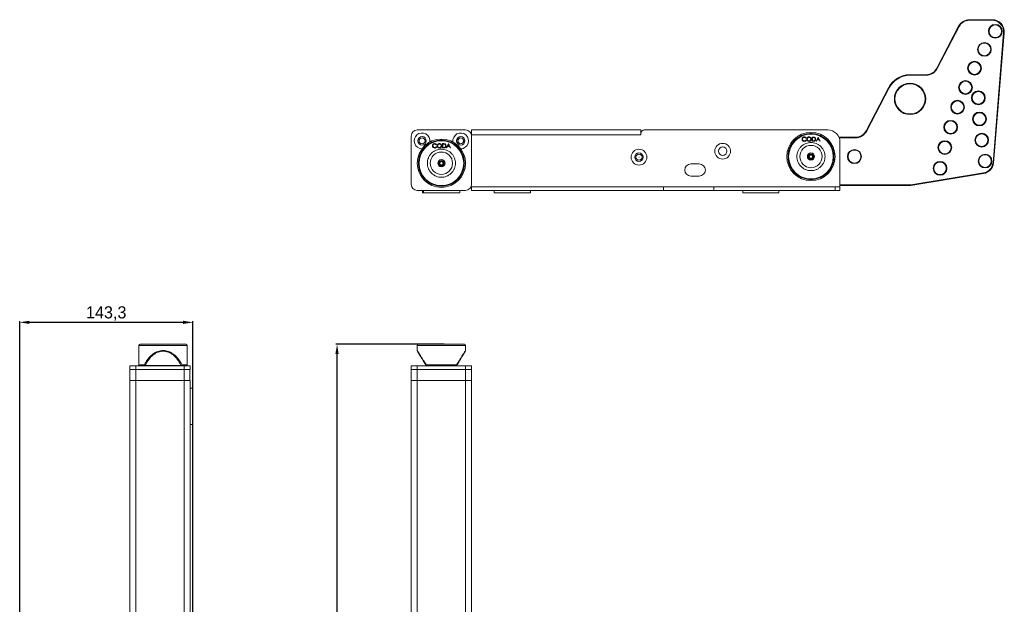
# Model space of a CAD drawing. Header units: millimetres. Extents: x 3051 to 4546, y 621 to 1589.
# Tile 2 of 6: x 3051 to 3867, y 1105 to 1589. Entities that reach past the tile are written whole.
import ezdxf

# ---------------------------------------------------------------- set-up
doc = ezdxf.new("R2010")
doc.units = ezdxf.units.MM
doc.header["$PDSIZE"] = -1
doc.dimstyles.new('ISO-25', dxfattribs={"dimtxt": 2.5, "dimasz": 2.5, "dimexe": 1.25, "dimexo": 0.625, "dimtad": 1, "dimtxsty": 'Standard', "dimcen": 2.5, "dimadec": 0, "dimazin": 0, "dimtfac": 1, "dimtmove": 0, "dimatfit": 3, "dimfxl": 0, "dimarcsym": 0})

# ---------------------------------------------------------------- blocks, each defined once
blk = doc.blocks.new('*D16')
at = {"color": 0, "linetype": 'ByBlock', "lineweight": -2}
for p, q in [((3402.66, 1320.48), (3313.05, 1320.48)), ((3314.05, 654.48), (3314.05, 1312.48)), ((3394.23, 646.48), (3313.05, 646.48))]:
    blk.add_line(p, q, dxfattribs=at)
at = {"color": 0}
for points in [[(3312.71, 1312.48), (3315.38, 1312.48), (3314.05, 1320.48)], [(3312.71, 654.48), (3315.38, 654.48), (3314.05, 646.48)]]:
    blk.add_solid(points, dxfattribs=at)
at = {"layer": 'Defpoints', "color": 0}
for p in [(3314.05, 1320.48), (3403.66, 1320.48), (3395.23, 646.48)]:
    blk.add_point(p, dxfattribs=at)
at = {"color": 0, "insert": (3306.69, 983.48), "char_height": 10, "attachment_point": 5, "rotation": 90}
blk.add_mtext('674,0', dxfattribs=at)
blk = doc.blocks.new('*D17')
at = {"color": 0, "linetype": 'ByBlock', "lineweight": -2}
for p, q in [((3051.28, 984.48), (3051.28, 1339.57)), ((3186.55, 1338.57), (3059.28, 1338.57)), ((3194.55, 984.2), (3194.55, 1339.57))]:
    blk.add_line(p, q, dxfattribs=at)
at = {"color": 0}
for points in [[(3059.28, 1339.9), (3059.28, 1337.24), (3051.28, 1338.57)], [(3186.55, 1339.9), (3186.55, 1337.24), (3194.55, 1338.57)]]:
    blk.add_solid(points, dxfattribs=at)
at = {"layer": 'Defpoints', "color": 0}
for p in [(3051.28, 1338.57), (3051.28, 983.48), (3194.55, 983.2)]:
    blk.add_point(p, dxfattribs=at)
at = {"color": 0, "insert": (3122.92, 1345.93), "char_height": 10, "attachment_point": 5}
blk.add_mtext('143,3', dxfattribs=at)

msp = doc.modelspace()

# ---------------------------------------------------------------- linework, layer by layer
at = {"color": 7, "linetype": 'Continuous', "lineweight": 15}
for p, q in [((3810.62, 1548.93), (3828.71, 1583.69)), ((3829.15, 1583.46), (3811.06, 1548.7)), ((3829.15, 1583.46), (3828.71, 1583.69)), ((3837.58, 1588.57), (3837.58, 1589.07)), ((3837.58, 1589.07), (3856.52, 1589.07)), ((3856.52, 1588.57), (3837.58, 1588.57)), ((3856.52, 1588.57), (3856.52, 1589.07)), ((3857.16, 1470.46), (3865.99, 1578.3)), ((3866.49, 1578.26), (3857.65, 1470.41)), ((3866.49, 1578.26), (3865.99, 1578.3)), ((3788.39, 1543.04), (3788.39, 1543.54)), ((3788.39, 1543.54), (3801.75, 1543.54)), ((3801.75, 1543.04), (3788.39, 1543.04)), ((3801.75, 1543.04), (3801.75, 1543.54)), ((3811.06, 1548.7), (3810.62, 1548.93)), ((3752.12, 1497.19), (3770.64, 1532.78)), ((3771.09, 1532.55), (3770.64, 1532.78)), ((3771.09, 1532.55), (3752.56, 1496.96)), ((3375.44, 1492.8), (3375.44, 1452.8)), ((3420.44, 1497.8), (3380.44, 1497.8)), ((3425.44, 1493.8), (3425.44, 1497.8)), ((3565.44, 1497.8), (3425.44, 1497.8)), ((3565.44, 1493.8), (3425.44, 1493.8)), ((3425.44, 1452.8), (3425.44, 1492.8)), ((3565.44, 1497.8), (3565.44, 1493.8)), ((3565.44, 1493.65), (3565.44, 1493.8)), ((3565.59, 1493.65), (3565.44, 1493.65)), ((3565.59, 1494.8), (3565.59, 1493.65)), ((3720.44, 1497.8), (3568.59, 1497.8)), ((3707.39, 1491.97), (3708.1, 1491.97)), ((3707.39, 1488.47), (3707.39, 1491.97)), ((3710.71, 1488.47), (3712.37, 1491.97)), ((3712.37, 1491.97), (3712.42, 1491.97)), ((3712.42, 1491.97), (3714.03, 1488.47)), ((3752.56, 1496.96), (3752.12, 1497.19)), ((3396.45, 1485.83), (3396.18, 1485.62)), ((3396.18, 1483.82), (3396.45, 1483.61)), ((3401.39, 1486.47), (3402.1, 1486.47)), ((3401.39, 1482.97), (3401.39, 1486.47)), ((3401.95, 1486.11), (3401.7, 1486.11)), ((3401.7, 1486.11), (3401.7, 1483.33)), ((3404.71, 1482.97), (3406.37, 1486.47)), ((3405.59, 1484.09), (3405.05, 1482.97)), ((3407.17, 1484.09), (3405.59, 1484.09)), ((3406.39, 1485.79), (3405.76, 1484.45)), ((3405.76, 1484.45), (3407.01, 1484.45)), ((3406.37, 1486.47), (3406.42, 1486.47)), ((3407.01, 1484.45), (3406.39, 1485.79)), ((3406.42, 1486.47), (3408.03, 1482.97)), ((3407.69, 1482.97), (3407.17, 1484.09)), ((3702.45, 1491.33), (3702.18, 1491.12)), ((3702.18, 1489.32), (3702.45, 1489.11)), ((3708.47, 1488.47), (3707.39, 1488.47)), ((3707.7, 1491.61), (3707.7, 1488.83)), ((3707.95, 1491.61), (3707.7, 1491.61)), ((3707.7, 1488.83), (3708.11, 1488.83)), ((3711.05, 1488.47), (3710.71, 1488.47)), ((3711.59, 1489.59), (3711.05, 1488.47)), ((3713.17, 1489.59), (3711.59, 1489.59)), ((3712.39, 1491.29), (3711.76, 1489.95)), ((3711.76, 1489.95), (3713.01, 1489.95)), ((3713.01, 1489.95), (3712.39, 1491.29)), ((3713.69, 1488.47), (3713.17, 1489.59)), ((3714.03, 1488.47), (3713.69, 1488.47)), ((3729.6, 1491.8), (3743.25, 1491.8)), ((3743.25, 1491.3), (3729.81, 1491.3)), ((3730.44, 1450.8), (3730.44, 1487.8)), ((3743.25, 1491.3), (3743.25, 1491.8)), ((3402.47, 1482.97), (3401.39, 1482.97)), ((3401.7, 1483.33), (3402.11, 1483.33)), ((3405.05, 1482.97), (3404.71, 1482.97)), ((3408.03, 1482.97), (3407.69, 1482.97)), ((3613.99, 1469.67), (3606.99, 1469.67)), ((3857.65, 1470.41), (3857.16, 1470.46)), ((3606.99, 1459.67), (3613.99, 1459.67)), ((3789, 1452.3), (3849.26, 1462.2)), ((3849.34, 1461.71), (3789.04, 1451.8)), ((3849.34, 1461.71), (3849.26, 1462.2)), ((3730.44, 1452.3), (3789, 1452.3)), ((3789.04, 1451.8), (3730.44, 1451.8)), ((3789.04, 1451.8), (3789, 1452.3)), ((3380.44, 1447.8), (3420.44, 1447.8)), ((3384.81, 1447.8), (3384.81, 1445.8)), ((3384.81, 1445.8), (3385.66, 1445.8)), ((3385.66, 1447.8), (3385.66, 1445.8)), ((3385.66, 1445.8), (3415.66, 1445.8)), ((3415.66, 1445.8), (3415.66, 1447.8)), ((3425.44, 1450.8), (3425.44, 1447.8)), ((3584.42, 1450.8), (3425.44, 1450.8)), ((3584.42, 1447.8), (3425.44, 1447.8)), ((3444.22, 1447.8), (3444.22, 1445.8)), ((3444.22, 1445.8), (3474.22, 1445.8)), ((3474.22, 1445.8), (3474.22, 1447.8)), ((3584.42, 1450.8), (3584.42, 1447.8)), ((3626, 1450.8), (3584.42, 1450.8)), ((3626, 1447.8), (3584.42, 1447.8)), ((3626, 1450.8), (3626, 1447.8)), ((3726.48, 1450.8), (3626, 1450.8)), ((3726.48, 1447.8), (3626, 1447.8)), ((3649.91, 1447.8), (3649.91, 1445.8)), ((3651.06, 1445.8), (3649.91, 1445.8)), ((3679.91, 1445.8), (3651.06, 1445.8)), ((3679.91, 1445.8), (3679.91, 1447.8)), ((3726.48, 1450.8), (3726.48, 1447.8)), ((3730.44, 1450.8), (3726.48, 1450.8)), ((3730.44, 1447.8), (3726.48, 1447.8)), ((3730.44, 1450.8), (3730.44, 1447.8)), ((3150.05, 1319.48), (3150.05, 1303.48)), ((3188.55, 1320.48), (3151.55, 1320.48)), ((3190.05, 1303.48), (3190.05, 1319.48)), ((3380.44, 1319.48), (3380.44, 1315.26)), ((3400.44, 1320.48), (3381.94, 1320.48)), ((3418.94, 1320.48), (3400.44, 1320.48)), ((3420.44, 1315.26), (3420.44, 1319.48)), ((3142.55, 1299.48), (3142.55, 1302.48)), ((3142.55, 1302.48), (3147.55, 1302.48)), ((3147.55, 1299.48), (3142.55, 1299.48)), ((3142.55, 1290.48), (3142.55, 1299.48)), ((3147.55, 1302.48), (3147.55, 1299.48)), ((3147.55, 1302.48), (3187.55, 1302.48)), ((3147.55, 1299.48), (3187.55, 1299.48)), ((3147.55, 1299.48), (3147.55, 1290.48)), ((3155.27, 1302.97), (3154.93, 1302.78)), ((3184.84, 1302.97), (3155.27, 1302.97)), ((3185.18, 1302.78), (3184.84, 1302.97)), ((3187.55, 1299.48), (3187.55, 1302.48)), ((3187.55, 1302.48), (3192.55, 1302.48)), ((3192.55, 1299.48), (3187.55, 1299.48)), ((3187.55, 1290.48), (3187.55, 1299.48)), ((3187.55, 1299.48), (3192.03, 1299.48)), ((3192.03, 1290.48), (3192.03, 1299.48)), ((3192.08, 1290.48), (3192.08, 1299.48)), ((3192.08, 1290.48), (3192.08, 1299.48)), ((3192.55, 1302.48), (3192.55, 1299.48)), ((3375.44, 1299.48), (3375.44, 1302.48)), ((3375.44, 1302.48), (3380.44, 1302.48)), ((3380.44, 1299.48), (3375.44, 1299.48)), ((3375.44, 1290.48), (3375.44, 1299.48)), ((3380.44, 1302.48), (3380.44, 1299.48)), ((3380.44, 1302.48), (3420.44, 1302.48)), ((3380.44, 1299.48), (3420.44, 1299.48)), ((3380.44, 1299.48), (3380.44, 1290.48)), ((3387.79, 1302.78), (3387.65, 1302.97)), ((3387.88, 1303.48), (3413, 1303.48)), ((3413.23, 1302.97), (3413.09, 1302.78)), ((3420.44, 1299.48), (3420.44, 1302.48)), ((3420.44, 1302.48), (3425.44, 1302.48)), ((3425.44, 1299.48), (3420.44, 1299.48)), ((3420.44, 1290.48), (3420.44, 1299.48)), ((3425.44, 1302.48), (3425.44, 1299.48)), ((3425.44, 1299.48), (3425.44, 1290.48)), ((3147.55, 1290.48), (3142.55, 1290.48)), ((3142.55, 1290.48), (3142.55, 992.48)), ((3147.55, 1290.48), (3187.55, 1290.48)), ((3187.55, 1290.48), (3192.03, 1290.48)), ((3187.55, 1290.48), (3192.55, 1290.48)), ((3192.55, 1032.48), (3192.55, 1290.48)), ((3380.44, 1290.48), (3375.44, 1290.48)), ((3375.44, 1290.48), (3375.44, 676.48)), ((3380.44, 1290.48), (3420.44, 1290.48)), ((3380.44, 1290.48), (3380.44, 676.48)), ((3425.44, 1290.48), (3420.44, 1290.48)), ((3420.44, 1290.48), (3420.44, 676.48)), ((3425.44, 1290.48), (3425.44, 992.48)), ((3194.55, 1284.1), (3192.55, 1284.1)), ((3194.55, 1269.1), (3194.55, 1284.1)), ((3194.55, 1254.1), (3194.55, 1269.1)), ((3192.55, 1254.1), (3194.55, 1254.1))]:
    msp.add_line(p, q, dxfattribs=at)
at = {"color": 8, "linetype": 'Continuous', "lineweight": 15}
for p, q in [((3170.05, 1319.48), (3150.05, 1319.48)), ((3190.05, 1319.48), (3170.05, 1319.48)), ((3420.44, 1319.48), (3380.44, 1319.48)), ((3150.05, 1303.48), (3154.49, 1303.48)), ((3185.62, 1303.48), (3190.05, 1303.48)), ((3147.55, 1290.48), (3147.55, 992.48)), ((3187.55, 1290.48), (3187.55, 992.48))]:
    msp.add_line(p, q, dxfattribs=at)
at = {"color": 7, "linetype": 'Continuous', "lineweight": 15}
for centre, radius in [((3859.09, 1579.53), 5.7), ((3859.09, 1579.53), 5.2), ((3850.05, 1564.46), 5.7), ((3850.05, 1564.46), 5.2), ((3841.81, 1548.94), 5.7), ((3841.81, 1548.94), 5.2), ((3788.47, 1523.54), 13), ((3788.47, 1523.54), 12.5), ((3834.39, 1533), 5.7), ((3834.39, 1533), 5.2), ((3845.02, 1524.43), 5.7), ((3845.02, 1524.43), 5.2), ((3827.81, 1516.7), 5.7), ((3827.81, 1516.7), 5.2), ((3845.95, 1506.88), 5.7), ((3845.95, 1506.88), 5.2), ((3822.1, 1500.08), 5.7), ((3822.1, 1500.08), 5.2), ((3384.44, 1488.8), 3.5), ((3416.44, 1488.8), 3.5), ((3706.44, 1475.8), 20), ((3706.44, 1475.8), 18.5), ((3847.8, 1489.4), 5.7), ((3847.8, 1489.4), 5.2), ((3400.44, 1470.3), 20), ((3384.44, 1488.8), 2.5), ((3400.44, 1470.3), 18.5), ((3416.44, 1488.8), 2.5), ((3416.44, 1488.8), 2.39), ((3633.34, 1480.24), 6.5), ((3633.34, 1480.24), 3.5), ((3706.44, 1475.8), 9.24), ((3817.26, 1483.18), 5.7), ((3817.26, 1483.18), 5.2), ((3400.44, 1470.3), 9.24), ((3564.04, 1475.3), 6.5), ((3564.04, 1475.3), 3.5), ((3564.04, 1475.3), 2.5), ((3706.44, 1475.8), 3), ((3706.44, 1475.8), 2.25), ((3706.44, 1475.8), 1.9), ((3706.44, 1475.8), 1.4), ((3742.47, 1475.8), 5.85), ((3742.47, 1475.8), 5.35), ((3850.55, 1472.04), 5.7), ((3850.55, 1472.04), 5.2), ((3400.44, 1470.3), 3), ((3400.44, 1470.3), 2.25), ((3400.44, 1470.3), 1.9), ((3400.44, 1470.3), 1.4), ((3564.04, 1475.3), 0.0751), ((3813.32, 1466.06), 5.7), ((3813.32, 1466.06), 5.2)]:
    msp.add_circle(centre, radius, dxfattribs=at)
for centre, radius, start, end in [((3837.58, 1579.07), 10, 90, 152.50444), ((3837.58, 1579.07), 9.5, 90, 152.50444), ((3856.52, 1579.07), 10, 355.31674, 90), ((3856.52, 1579.07), 9.5, 355.31674, 90), ((3788.39, 1523.54), 20, 90, 152.50444), ((3788.39, 1523.54), 19.5, 90, 152.50444), ((3801.75, 1553.54), 10, 270, 332.50444), ((3801.75, 1553.54), 10.5, 270, 332.50444), ((3380.44, 1492.8), 5, 90, 180), ((3384.44, 1488.8), 6.5, 351.71075, 270), ((3416.44, 1488.8), 6.5, 270, 188.28925), ((3420.44, 1492.8), 5, 0, 90), ((3568.59, 1494.8), 3, 90, 180), ((3720.44, 1487.8), 10, 0, 90), ((3743.25, 1501.8), 10, 270, 332.50444), ((3743.25, 1501.8), 10.5, 270, 332.50444), ((3606.99, 1464.67), 5, 90, 270), ((3613.99, 1464.67), 5, 270, 90), ((3847.72, 1471.57), 9.5, 279.32531, 353.2476), ((3847.72, 1471.57), 10, 279.32531, 353.3), ((3380.44, 1452.8), 5, 180, 270), ((3420.44, 1452.8), 5, 270, 0), ((3151.05, 1319.48), 1, 90, 180), ((3189.05, 1319.48), 1, 0, 90), ((3381.44, 1319.48), 1, 90, 180), ((3419.44, 1319.48), 1, 0, 90), ((3151.05, 1303.48), 1, 180, 270), ((3189.05, 1303.48), 1, 270, 0)]:
    msp.add_arc(centre, radius, start, end, dxfattribs=at)
for points, knots in [([(3687.44, 1475.8), (3687.5, 1476.96), (3687.63, 1479.35), (3688.68, 1482.89), (3690.44, 1486.3), (3692.91, 1489.33), (3695.45, 1491.4), (3697.68, 1492.7), (3699.97, 1493.74), (3702.89, 1494.58), (3706.44, 1494.91), (3709.98, 1494.58), (3713.53, 1493.57), (3716.93, 1491.8), (3719.97, 1489.33), (3722.03, 1486.79), (3723.34, 1484.56), (3724.38, 1482.27), (3725.22, 1479.35), (3725.55, 1475.8), (3725.22, 1472.26), (3724.2, 1468.72), (3722.44, 1465.31), (3719.97, 1462.27), (3717.43, 1460.21), (3715.19, 1458.9), (3712.91, 1457.86), (3709.98, 1457.02), (3706.44, 1456.7), (3702.89, 1457.02), (3699.35, 1458.04), (3695.95, 1459.8), (3692.91, 1462.27), (3690.84, 1464.81), (3689.54, 1467.05), (3688.5, 1469.33), (3687.63, 1472.26), (3687.5, 1474.64), (3687.44, 1475.8)], [0, 0, 0, 0, 0.0291242, 0.0599929, 0.092145, 0.1249794, 0.1578138, 0.1739082, 0.190007, 0.2208758, 0.2499999, 0.2791242, 0.3099929, 0.342145, 0.3749794, 0.4078137, 0.4239082, 0.4400071, 0.4708758, 0.5, 0.5291242, 0.5599929, 0.592145, 0.6249794, 0.6578138, 0.6739082, 0.6900071, 0.7208758, 0.7500001, 0.7791242, 0.809993, 0.8421449, 0.8749793, 0.9078137, 0.9239082, 0.9400071, 0.9708758, 1, 1, 1, 1]), ([(3699.04, 1490.24), (3699.08, 1490.51), (3699.14, 1491.06), (3699.66, 1491.66), (3700.28, 1492.01), (3700.71, 1492.04), (3700.93, 1492.06)], [0, 0, 0, 0, 0.27951, 0.559079, 0.779373, 1, 1, 1, 1]), ([(3700.93, 1492.06), (3701.26, 1492.02), (3701.86, 1491.96), (3702.27, 1491.52), (3702.45, 1491.33)], [0, 0, 0, 0, 0.559518, 1, 1, 1, 1]), ([(3702.99, 1490.2), (3703.02, 1490.47), (3703.09, 1491.01), (3703.57, 1491.63), (3704.17, 1492), (3704.6, 1492.04), (3704.81, 1492.06)], [0, 0, 0, 0, 0.279732, 0.559328, 0.779682, 1, 1, 1, 1]), ([(3704.81, 1492.06), (3705.08, 1492.03), (3705.63, 1491.97), (3706.25, 1491.48), (3706.62, 1490.87), (3706.65, 1490.44), (3706.67, 1490.22)], [0, 0, 0, 0, 0.279766, 0.559358, 0.779572, 1, 1, 1, 1]), ([(3708.1, 1491.97), (3708.31, 1491.97), (3708.68, 1491.97), (3709.05, 1491.88), (3709.21, 1491.84)], [0, 0, 0, 0, 0.560449, 1, 1, 1, 1]), ([(3381.44, 1470.3), (3381.5, 1471.46), (3381.63, 1473.85), (3382.68, 1477.39), (3384.44, 1480.8), (3386.91, 1483.83), (3389.45, 1485.9), (3391.68, 1487.2), (3393.97, 1488.24), (3396.89, 1489.08), (3400.44, 1489.41), (3403.98, 1489.08), (3407.53, 1488.07), (3410.93, 1486.3), (3413.97, 1483.83), (3416.03, 1481.29), (3417.34, 1479.06), (3418.38, 1476.77), (3419.22, 1473.85), (3419.55, 1470.3), (3419.22, 1466.76), (3418.2, 1463.22), (3416.44, 1459.81), (3413.97, 1456.77), (3411.43, 1454.71), (3409.19, 1453.4), (3406.91, 1452.36), (3403.98, 1451.52), (3400.44, 1451.2), (3396.89, 1451.52), (3393.35, 1452.54), (3389.95, 1454.3), (3386.91, 1456.77), (3384.85, 1459.31), (3383.54, 1461.55), (3382.5, 1463.83), (3381.63, 1466.76), (3381.5, 1469.14), (3381.44, 1470.3)], [0, 0, 0, 0, 0.0291242, 0.0599929, 0.092145, 0.1249794, 0.1578137, 0.1739082, 0.1900071, 0.2208759, 0.25, 0.2791242, 0.3099929, 0.342145, 0.3749794, 0.4078138, 0.4239082, 0.4400071, 0.4708758, 0.5, 0.5291242, 0.5599929, 0.592145, 0.6249794, 0.6578138, 0.6739083, 0.6900071, 0.7208759, 0.75, 0.7791242, 0.809993, 0.842145, 0.8749793, 0.9078137, 0.9239082, 0.9400071, 0.9708759, 1, 1, 1, 1]), ([(3393.04, 1484.74), (3393.08, 1485.01), (3393.14, 1485.56), (3393.66, 1486.16), (3394.28, 1486.51), (3394.71, 1486.54), (3394.93, 1486.56)], [0, 0, 0, 0, 0.279514, 0.559082, 0.779377, 1, 1, 1, 1]), ([(3393.49, 1483.49), (3393.34, 1483.7), (3393.08, 1484.08), (3393.06, 1484.54), (3393.04, 1484.74)], [0, 0, 0, 0, 0.5590278, 1, 1, 1, 1]), ([(3394.91, 1486.2), (3394.68, 1486.17), (3394.24, 1486.12), (3393.72, 1485.74), (3393.41, 1485.24), (3393.37, 1484.89), (3393.36, 1484.72)], [0, 0, 0, 0, 0.279855, 0.559518, 0.779687, 1, 1, 1, 1]), ([(3393.36, 1484.72), (3393.38, 1484.49), (3393.44, 1484.04), (3393.88, 1483.55), (3394.4, 1483.28), (3394.75, 1483.25), (3394.93, 1483.24)], [0, 0, 0, 0, 0.279435, 0.558926, 0.779287, 1, 1, 1, 1]), ([(3396.18, 1485.62), (3395.98, 1485.81), (3395.61, 1486.14), (3395.12, 1486.18), (3394.91, 1486.2)], [0, 0, 0, 0, 0.5584273, 1, 1, 1, 1]), ([(3394.93, 1486.56), (3395.26, 1486.52), (3395.86, 1486.46), (3396.27, 1486.02), (3396.45, 1485.83)], [0, 0, 0, 0, 0.559518, 1, 1, 1, 1]), ([(3394.93, 1483.24), (3395.2, 1483.27), (3395.68, 1483.33), (3396.03, 1483.67), (3396.18, 1483.82)], [0, 0, 0, 0, 0.558772, 1, 1, 1, 1]), ([(3396.99, 1484.7), (3397.02, 1484.97), (3397.09, 1485.51), (3397.57, 1486.13), (3398.17, 1486.5), (3398.6, 1486.54), (3398.81, 1486.56)], [0, 0, 0, 0, 0.279731, 0.559328, 0.779682, 1, 1, 1, 1]), ([(3398.84, 1482.88), (3398.57, 1482.91), (3398.02, 1482.97), (3397.42, 1483.46), (3397.05, 1484.07), (3397.01, 1484.49), (3396.99, 1484.7)], [0, 0, 0, 0, 0.279663, 0.559353, 0.779636, 1, 1, 1, 1]), ([(3398.82, 1486.2), (3398.6, 1486.17), (3398.16, 1486.11), (3397.66, 1485.72), (3397.35, 1485.23), (3397.32, 1484.88), (3397.31, 1484.71)], [0, 0, 0, 0, 0.279631, 0.55935, 0.779629, 1, 1, 1, 1]), ([(3397.31, 1484.71), (3397.33, 1484.48), (3397.39, 1484.04), (3397.81, 1483.57), (3398.31, 1483.28), (3398.65, 1483.25), (3398.82, 1483.24)], [0, 0, 0, 0, 0.279414, 0.559076, 0.779474, 1, 1, 1, 1]), ([(3398.81, 1486.56), (3399.08, 1486.53), (3399.63, 1486.47), (3400.25, 1485.98), (3400.62, 1485.37), (3400.65, 1484.94), (3400.67, 1484.72)], [0, 0, 0, 0, 0.27977, 0.559359, 0.77957, 1, 1, 1, 1]), ([(3400.36, 1484.72), (3400.33, 1484.94), (3400.28, 1485.39), (3399.85, 1485.87), (3399.35, 1486.15), (3399, 1486.18), (3398.82, 1486.2)], [0, 0, 0, 0, 0.279466, 0.558871, 0.77952, 1, 1, 1, 1]), ([(3398.82, 1483.24), (3399.05, 1483.26), (3399.49, 1483.31), (3400.01, 1483.7), (3400.31, 1484.2), (3400.34, 1484.55), (3400.36, 1484.72)], [0, 0, 0, 0, 0.279824, 0.559388, 0.779653, 1, 1, 1, 1]), ([(3400.67, 1484.72), (3400.64, 1484.45), (3400.58, 1483.91), (3400.08, 1483.3), (3399.48, 1482.93), (3399.05, 1482.9), (3398.84, 1482.88)], [0, 0, 0, 0, 0.279628, 0.55934, 0.779595, 1, 1, 1, 1]), ([(3403.03, 1486.01), (3402.83, 1486.05), (3402.47, 1486.11), (3402.11, 1486.11), (3401.95, 1486.11)], [0, 0, 0, 0, 0.559542, 1, 1, 1, 1]), ([(3402.1, 1486.47), (3402.31, 1486.47), (3402.68, 1486.47), (3403.05, 1486.38), (3403.21, 1486.34)], [0, 0, 0, 0, 0.560443, 1, 1, 1, 1]), ([(3404.26, 1484.68), (3404.24, 1484.41), (3404.18, 1483.89), (3403.73, 1483.26), (3403.09, 1482.99), (3402.68, 1482.98), (3402.47, 1482.97)], [0, 0, 0, 0, 0.280125, 0.55925, 0.778839, 1, 1, 1, 1]), ([(3403.95, 1484.68), (3403.94, 1484.84), (3403.91, 1485.17), (3403.7, 1485.58), (3403.39, 1485.87), (3403.15, 1485.97), (3403.03, 1486.01)], [0, 0, 0, 0, 0.28018, 0.559763, 0.779793, 1, 1, 1, 1]), ([(3403.11, 1483.42), (3403.25, 1483.48), (3403.53, 1483.6), (3403.88, 1484.04), (3403.92, 1484.44), (3403.95, 1484.68)], [0, 0, 0, 0, 0.280538, 0.561014, 1, 1, 1, 1]), ([(3403.21, 1486.34), (3403.39, 1486.26), (3403.74, 1486.08), (3404.17, 1485.49), (3404.23, 1484.99), (3404.26, 1484.68)], [0, 0, 0, 0, 0.280264, 0.560716, 1, 1, 1, 1]), ([(3706.44, 1487.43), (3707.15, 1487.39), (3708.61, 1487.32), (3710.78, 1486.67), (3712.86, 1485.6), (3714.72, 1484.08), (3716.23, 1482.23), (3717.31, 1480.14), (3717.93, 1477.97), (3718.13, 1475.8), (3717.93, 1473.63), (3717.31, 1471.47), (3716.23, 1469.38), (3714.72, 1467.52), (3712.86, 1466.01), (3710.78, 1464.93), (3708.61, 1464.31), (3706.44, 1464.11), (3704.27, 1464.31), (3702.1, 1464.93), (3700.02, 1466.01), (3698.16, 1467.52), (3696.65, 1469.38), (3695.57, 1471.47), (3694.94, 1473.63), (3694.74, 1475.8), (3694.94, 1477.97), (3695.57, 1480.14), (3696.65, 1482.23), (3698.16, 1484.08), (3700.02, 1485.6), (3702.1, 1486.67), (3704.27, 1487.32), (3705.73, 1487.39), (3706.44, 1487.43)], [0, 0, 0, 0, 0.029129, 0.060003, 0.09216, 0.125, 0.15784, 0.189997, 0.220871, 0.25, 0.279129, 0.310003, 0.34216, 0.375, 0.40784, 0.439997, 0.470871, 0.5, 0.529129, 0.560003, 0.59216, 0.625, 0.65784, 0.689997, 0.720871, 0.75, 0.779129, 0.810003, 0.84216, 0.875, 0.90784, 0.939997, 0.970871, 1, 1, 1, 1]), ([(3699.49, 1488.99), (3699.34, 1489.2), (3699.08, 1489.58), (3699.06, 1490.04), (3699.04, 1490.24)], [0, 0, 0, 0, 0.55903, 1, 1, 1, 1]), ([(3700.91, 1491.7), (3700.68, 1491.67), (3700.24, 1491.62), (3699.72, 1491.24), (3699.41, 1490.74), (3699.37, 1490.39), (3699.36, 1490.22)], [0, 0, 0, 0, 0.279855, 0.559519, 0.779682, 1, 1, 1, 1]), ([(3699.36, 1490.22), (3699.38, 1489.99), (3699.44, 1489.54), (3699.88, 1489.05), (3700.4, 1488.78), (3700.75, 1488.75), (3700.93, 1488.74)], [0, 0, 0, 0, 0.279435, 0.558919, 0.779282, 1, 1, 1, 1]), ([(3700.93, 1488.38), (3700.62, 1488.41), (3700.07, 1488.45), (3699.66, 1488.83), (3699.49, 1488.99)], [0, 0, 0, 0, 0.5598, 1, 1, 1, 1]), ([(3702.18, 1491.12), (3701.98, 1491.31), (3701.61, 1491.64), (3701.12, 1491.68), (3700.91, 1491.7)], [0, 0, 0, 0, 0.55843, 1, 1, 1, 1]), ([(3700.93, 1488.74), (3701.2, 1488.77), (3701.68, 1488.83), (3702.03, 1489.17), (3702.18, 1489.32)], [0, 0, 0, 0, 0.558772, 1, 1, 1, 1]), ([(3702.45, 1489.11), (3702.35, 1488.99), (3702.13, 1488.74), (3701.61, 1488.45), (3701.19, 1488.4), (3700.93, 1488.38)], [0, 0, 0, 0, 0.280407, 0.560794, 1, 1, 1, 1]), ([(3704.84, 1488.38), (3704.57, 1488.41), (3704.02, 1488.47), (3703.42, 1488.96), (3703.05, 1489.57), (3703.01, 1489.99), (3702.99, 1490.2)], [0, 0, 0, 0, 0.279662, 0.559352, 0.779637, 1, 1, 1, 1]), ([(3704.82, 1491.7), (3704.6, 1491.67), (3704.16, 1491.61), (3703.66, 1491.22), (3703.35, 1490.73), (3703.32, 1490.38), (3703.31, 1490.21)], [0, 0, 0, 0, 0.279627, 0.559352, 0.77963, 1, 1, 1, 1]), ([(3703.31, 1490.21), (3703.33, 1489.98), (3703.39, 1489.54), (3703.81, 1489.07), (3704.31, 1488.78), (3704.65, 1488.75), (3704.82, 1488.74)], [0, 0, 0, 0, 0.279418, 0.559077, 0.77948, 1, 1, 1, 1]), ([(3706.36, 1490.22), (3706.33, 1490.44), (3706.28, 1490.89), (3705.85, 1491.37), (3705.35, 1491.65), (3705, 1491.68), (3704.82, 1491.7)], [0, 0, 0, 0, 0.279469, 0.558871, 0.779514, 1, 1, 1, 1]), ([(3704.82, 1488.74), (3705.05, 1488.76), (3705.49, 1488.81), (3706.01, 1489.2), (3706.31, 1489.7), (3706.34, 1490.05), (3706.36, 1490.22)], [0, 0, 0, 0, 0.279831, 0.559387, 0.779653, 1, 1, 1, 1]), ([(3706.67, 1490.22), (3706.64, 1489.95), (3706.58, 1489.41), (3706.08, 1488.8), (3705.48, 1488.43), (3705.05, 1488.4), (3704.84, 1488.38)], [0, 0, 0, 0, 0.279631, 0.559344, 0.779599, 1, 1, 1, 1]), ([(3709.03, 1491.51), (3708.83, 1491.55), (3708.47, 1491.61), (3708.11, 1491.61), (3707.95, 1491.61)], [0, 0, 0, 0, 0.559541, 1, 1, 1, 1]), ([(3708.11, 1488.83), (3708.29, 1488.83), (3708.63, 1488.83), (3708.96, 1488.89), (3709.11, 1488.92)], [0, 0, 0, 0, 0.560422, 1, 1, 1, 1]), ([(3710.26, 1490.18), (3710.24, 1489.91), (3710.18, 1489.39), (3709.73, 1488.76), (3709.09, 1488.49), (3708.68, 1488.48), (3708.47, 1488.47)], [0, 0, 0, 0, 0.280123, 0.559247, 0.778839, 1, 1, 1, 1]), ([(3709.95, 1490.18), (3709.94, 1490.34), (3709.91, 1490.67), (3709.7, 1491.08), (3709.39, 1491.37), (3709.15, 1491.47), (3709.03, 1491.51)], [0, 0, 0, 0, 0.280177, 0.559763, 0.779794, 1, 1, 1, 1]), ([(3709.11, 1488.92), (3709.25, 1488.98), (3709.53, 1489.1), (3709.88, 1489.54), (3709.92, 1489.94), (3709.95, 1490.18)], [0, 0, 0, 0, 0.2805381, 0.5610203, 1, 1, 1, 1]), ([(3709.21, 1491.84), (3709.39, 1491.76), (3709.74, 1491.58), (3710.17, 1490.99), (3710.23, 1490.49), (3710.26, 1490.18)], [0, 0, 0, 0, 0.280265, 0.560714, 1, 1, 1, 1]), ([(3400.44, 1481.93), (3401.15, 1481.89), (3402.61, 1481.82), (3404.78, 1481.17), (3406.86, 1480.1), (3408.72, 1478.58), (3410.23, 1476.73), (3411.31, 1474.64), (3411.93, 1472.47), (3412.13, 1470.3), (3411.93, 1468.13), (3411.31, 1465.97), (3410.23, 1463.88), (3408.72, 1462.02), (3406.86, 1460.51), (3404.78, 1459.43), (3402.61, 1458.81), (3400.44, 1458.61), (3398.27, 1458.81), (3396.1, 1459.43), (3394.02, 1460.51), (3392.16, 1462.02), (3390.65, 1463.88), (3389.57, 1465.97), (3388.94, 1468.13), (3388.74, 1470.3), (3388.94, 1472.47), (3389.57, 1474.64), (3390.65, 1476.73), (3392.16, 1478.58), (3394.02, 1480.1), (3396.1, 1481.17), (3398.27, 1481.82), (3399.73, 1481.89), (3400.44, 1481.93)], [0, 0, 0, 0, 0.029129, 0.060003, 0.09216, 0.125, 0.15784, 0.189997, 0.220871, 0.25, 0.279129, 0.310003, 0.34216, 0.375, 0.40784, 0.439997, 0.470871, 0.5, 0.529129, 0.560003, 0.59216, 0.625, 0.65784, 0.689997, 0.720871, 0.75, 0.779129, 0.810003, 0.84216, 0.875, 0.90784, 0.939997, 0.970871, 1, 1, 1, 1]), ([(3394.93, 1482.88), (3394.62, 1482.91), (3394.07, 1482.95), (3393.66, 1483.33), (3393.49, 1483.49)], [0, 0, 0, 0, 0.559808, 1, 1, 1, 1]), ([(3396.45, 1483.61), (3396.35, 1483.49), (3396.13, 1483.24), (3395.61, 1482.95), (3395.19, 1482.9), (3394.93, 1482.88)], [0, 0, 0, 0, 0.2804111, 0.5607996, 1, 1, 1, 1]), ([(3402.11, 1483.33), (3402.29, 1483.33), (3402.63, 1483.33), (3402.96, 1483.39), (3403.11, 1483.42)], [0, 0, 0, 0, 0.560429, 1, 1, 1, 1]), ([(3170.05, 1320.48), (3168.89, 1320.48), (3166.51, 1320.48), (3162.97, 1320.48), (3159.56, 1320.48), (3156.52, 1320.48), (3154.46, 1320.48), (3153.15, 1320.48), (3152.12, 1320.48), (3151.24, 1320.48), (3151.11, 1320.48), (3151.05, 1320.48)], [0, 0, 0, 0, 0.1164968, 0.2399717, 0.3685799, 0.4999176, 0.6312549, 0.695633, 0.7600283, 0.8835034, 1, 1, 1, 1]), ([(3154.49, 1303.48), (3154.97, 1304.37), (3155.89, 1306.05), (3157.56, 1308.4), (3159.36, 1310.44), (3161.35, 1312.17), (3163.43, 1313.55), (3165.61, 1314.53), (3167.82, 1315.14), (3169.32, 1315.22), (3170.05, 1315.26)], [0, 0, 0, 0, 0.156672, 0.298754, 0.438889, 0.565963, 0.686066, 0.796776, 0.900063, 1, 1, 1, 1]), ([(3155.27, 1302.97), (3155.72, 1303.84), (3156.58, 1305.52), (3158.16, 1307.86), (3159.89, 1309.91), (3161.76, 1311.65), (3163.75, 1313.02), (3165.82, 1314.01), (3167.93, 1314.61), (3170.05, 1314.81), (3172.18, 1314.61), (3174.29, 1314.01), (3176.35, 1313.02), (3178.34, 1311.65), (3180.22, 1309.91), (3181.94, 1307.86), (3183.52, 1305.52), (3184.39, 1303.84), (3184.84, 1302.97)], [0, 0, 0, 0, 0.077983, 0.151097, 0.220832, 0.285268, 0.344745, 0.399963, 0.450778, 0.5, 0.54921, 0.600036, 0.655243, 0.714732, 0.779155, 0.848903, 0.92201, 1, 1, 1, 1]), ([(3189.05, 1320.48), (3188.99, 1320.48), (3188.86, 1320.48), (3187.81, 1320.48), (3186.05, 1320.48), (3183.58, 1320.48), (3181.04, 1320.48), (3178.81, 1320.48), (3176.52, 1320.48), (3173.6, 1320.48), (3171.21, 1320.48), (3170.05, 1320.48)], [0, 0, 0, 0, 0.116497, 0.239972, 0.36858, 0.499917, 0.631255, 0.695633, 0.760029, 0.883503, 1, 1, 1, 1]), ([(3170.05, 1315.26), (3170.79, 1315.22), (3172.28, 1315.14), (3174.5, 1314.53), (3176.67, 1313.55), (3178.76, 1312.17), (3180.74, 1310.44), (3182.55, 1308.4), (3184.22, 1306.05), (3185.13, 1304.37), (3185.62, 1303.48)], [0, 0, 0, 0, 0.099936, 0.203224, 0.313933, 0.434037, 0.561109, 0.701246, 0.843327, 1, 1, 1, 1]), ([(3380.44, 1315.26), (3380.45, 1315.17), (3380.46, 1314.99), (3380.54, 1314.82), (3380.58, 1314.74)], [0, 0, 0, 0, 0.5, 1, 1, 1, 1]), ([(3380.44, 1315.26), (3380.46, 1315.22), (3380.51, 1315.14), (3380.9, 1314.53), (3381.52, 1313.55), (3382.39, 1312.17), (3383.48, 1310.44), (3384.77, 1308.4), (3386.25, 1306.05), (3387.32, 1304.37), (3387.88, 1303.48)], [0, 0, 0, 0, 0.099937, 0.203224, 0.313933, 0.434037, 0.561109, 0.701246, 0.843327, 1, 1, 1, 1]), ([(3380.58, 1314.74), (3380.6, 1314.71), (3380.65, 1314.63), (3381.02, 1314.01), (3381.61, 1313.03), (3382.44, 1311.65), (3383.48, 1309.91), (3384.71, 1307.86), (3386.11, 1305.52), (3387.13, 1303.84), (3387.65, 1302.97)], [0, 0, 0, 0, 0.09842, 0.200073, 0.310486, 0.429463, 0.55831, 0.697805, 0.844019, 1, 1, 1, 1]), ([(3419.44, 1320.48), (3419.38, 1320.48), (3419.25, 1320.48), (3418.19, 1320.48), (3416.44, 1320.48), (3413.97, 1320.48), (3411.43, 1320.48), (3409.19, 1320.48), (3406.91, 1320.48), (3403.98, 1320.48), (3400.44, 1320.48), (3396.89, 1320.48), (3393.35, 1320.48), (3389.95, 1320.48), (3386.91, 1320.48), (3384.85, 1320.48), (3383.54, 1320.48), (3382.5, 1320.48), (3381.63, 1320.48), (3381.5, 1320.48), (3381.44, 1320.48)], [0, 0, 0, 0, 0.058248, 0.119986, 0.18429, 0.249959, 0.315627, 0.347816, 0.380014, 0.441752, 0.5, 0.558248, 0.619986, 0.68429, 0.749959, 0.815628, 0.847816, 0.880014, 0.941752, 1, 1, 1, 1]), ([(3413, 1303.48), (3413.56, 1304.37), (3414.63, 1306.05), (3416.1, 1308.4), (3417.39, 1310.44), (3418.49, 1312.17), (3419.36, 1313.55), (3419.98, 1314.53), (3420.37, 1315.14), (3420.42, 1315.22), (3420.44, 1315.26)], [0, 0, 0, 0, 0.156672, 0.298754, 0.438889, 0.565963, 0.686066, 0.796776, 0.900063, 1, 1, 1, 1]), ([(3413.23, 1302.97), (3413.75, 1303.84), (3414.76, 1305.52), (3416.16, 1307.86), (3417.4, 1309.91), (3418.44, 1311.64), (3419.27, 1313.03), (3419.86, 1314.01), (3420.23, 1314.63), (3420.27, 1314.71), (3420.3, 1314.74)], [0, 0, 0, 0, 0.155966, 0.302195, 0.441664, 0.570536, 0.68949, 0.799927, 0.901556, 1, 1, 1, 1]), ([(3420.3, 1314.74), (3420.34, 1314.82), (3420.42, 1314.99), (3420.43, 1315.17), (3420.44, 1315.26)], [0, 0, 0, 0, 0.5, 1, 1, 1, 1]), ([(3154.49, 1303.48), (3154.54, 1303.35), (3154.64, 1303.1), (3154.83, 1302.89), (3154.93, 1302.78)], [0, 0, 0, 0, 0.50057, 1, 1, 1, 1]), ([(3154.93, 1302.78), (3154.98, 1302.7), (3155.08, 1302.52), (3155.2, 1302.49), (3155.27, 1302.48)], [0, 0, 0, 0, 0.499146, 1, 1, 1, 1]), ([(3184.84, 1302.48), (3184.9, 1302.49), (3185.03, 1302.52), (3185.13, 1302.7), (3185.18, 1302.78)], [0, 0, 0, 0, 0.5008528, 1, 1, 1, 1]), ([(3185.62, 1303.48), (3185.57, 1303.35), (3185.47, 1303.1), (3185.27, 1302.89), (3185.18, 1302.78)], [0, 0, 0, 0, 0.500568, 1, 1, 1, 1]), ([(3387.79, 1302.78), (3387.78, 1302.89), (3387.75, 1303.1), (3387.84, 1303.35), (3387.88, 1303.48)], [0, 0, 0, 0, 0.49943, 1, 1, 1, 1]), ([(3388.51, 1302.48), (3388.37, 1302.49), (3388.11, 1302.52), (3387.89, 1302.7), (3387.79, 1302.78)], [0, 0, 0, 0, 0.500854, 1, 1, 1, 1]), ([(3413.09, 1302.78), (3412.98, 1302.7), (3412.77, 1302.52), (3412.51, 1302.49), (3412.37, 1302.48)], [0, 0, 0, 0, 0.499146, 1, 1, 1, 1]), ([(3413, 1303.48), (3413.04, 1303.35), (3413.13, 1303.1), (3413.1, 1302.89), (3413.09, 1302.78)], [0, 0, 0, 0, 0.50057, 1, 1, 1, 1])]:
    msp.add_open_spline(points, degree=3, knots=knots, dxfattribs=at)

# ---------------------------------------------------------------- dimensions: what is measured, and where the dimension line sits
dim = msp.add_linear_dim(base=(3051.28, 1338.57), p1=(3194.55, 983.2), p2=(3051.28, 983.48), dimstyle='ISO-25', override={"dimtxt": 10, "dimasz": 8, "dimexe": 1, "dimexo": 1, "dimgap": 1.524, "dimdec": 1, "dimzin": 0, "dimadec": 2, "dimtdec": 1, "dimtzin": 0, "dimarcsym": 1})
dim.commit()
dim.dimension.update_dxf_attribs({"geometry": '*D17', "text_midpoint": (3122.92, 1345.93)})
dim = msp.add_linear_dim(base=(3314.05, 1320.48), p1=(3395.23, 646.48), p2=(3403.66, 1320.48), angle=90, dimstyle='ISO-25', override={"dimtxt": 10, "dimasz": 8, "dimexe": 1, "dimexo": 1, "dimgap": 1.524, "dimdec": 1, "dimzin": 0, "dimadec": 2, "dimtdec": 1, "dimtzin": 0, "dimarcsym": 1})
dim.commit()
dim.dimension.update_dxf_attribs({"geometry": '*D16', "text_midpoint": (3306.69, 983.48)})

doc.saveas('drawing.dxf')
